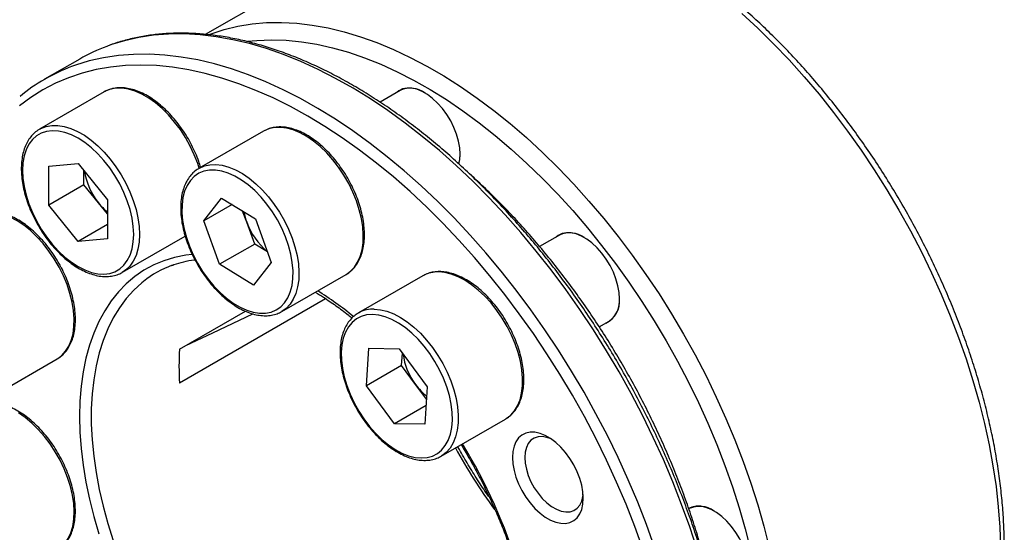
# Model space of a CAD drawing. Header units: millimetres. Extents: x 0 to 414, y 0 to 293.
# Tile 6 of 8: x 319 to 379, y 215 to 246. Entities that reach past the tile are written whole.
import ezdxf

# ---------------------------------------------------------------- set-up
doc = ezdxf.new("R2010")
doc.units = ezdxf.units.MM
doc.layers.add('OUTLINE', color=7, linetype='CONTINUOUS')

msp = doc.modelspace()

# ---------------------------------------------------------------- linework, layer by layer
at = {"layer": 'OUTLINE'}
for p, q in [((342.3292, 252.3104), (330.4873, 245.4742)), ((322.9067, 243.9847), (320.7853, 242.7601)), ((324.3739, 241.9932), (320.4848, 239.7481)), ((342.2693, 242.0848), (341.0499, 241.3809)), ((320.4848, 239.7481), (320.5253, 239.7708)), ((334.0039, 239.6227), (330.1148, 237.3775)), ((321.04, 237.5149), (322.8078, 237.673)), ((321.04, 235.1578), (321.04, 237.5149)), ((322.8078, 237.673), (324.5756, 235.4739)), ((323.1614, 236.3824), (323.1614, 237.2332)), ((323.1614, 236.3824), (321.04, 235.1578)), ((324.0452, 235.2828), (323.1614, 236.3824)), ((322.8078, 232.9587), (321.04, 235.1578)), ((324.5756, 234.6231), (324.0452, 235.2828)), ((324.5756, 235.4739), (324.5756, 233.1167)), ((330.3978, 234.2052), (331.4795, 235.5797)), ((332.1073, 235.192), (330.3978, 234.2052)), ((331.4795, 235.5797), (333.5195, 234.3198)), ((332.9983, 234.1126), (332.7501, 234.795)), ((324.5756, 233.9792), (322.8078, 232.9587)), ((331.3561, 231.5707), (330.3978, 234.2052)), ((333.4775, 232.7953), (332.9983, 234.1126)), ((333.5195, 234.3198), (334.4778, 231.6853)), ((325.4844, 231.0876), (329.2781, 233.2777)), ((351.8993, 233.3368), (350.6966, 232.6425)), ((324.5756, 233.1167), (322.8078, 232.9587)), ((333.4775, 232.7953), (331.3561, 231.5707)), ((334.2469, 232.3201), (333.4775, 232.7953)), ((333.3961, 230.3108), (331.3561, 231.5707)), ((334.4778, 231.6853), (333.3961, 230.3108)), ((335.1144, 228.7171), (339.0035, 230.9622)), ((343.6339, 230.8746), (339.7448, 228.6295)), ((343.6842, 230.9025), (343.6339, 230.8746)), ((337.7641, 229.4924), (328.9314, 224.3934)), ((328.9314, 226.4348), (332.9194, 228.737)), ((339.7448, 228.6295), (339.81, 228.6652)), ((354.2952, 227.7919), (354.8991, 228.1405)), ((340.2332, 224.223), (340.3756, 226.4922)), ((340.3756, 226.4922), (342.2103, 226.4664)), ((342.2103, 226.4664), (343.9025, 224.1714)), ((342.3545, 225.4477), (342.4021, 226.2062)), ((317.6457, 223.6007), (321.5348, 225.8458)), ((342.3545, 225.4477), (340.2332, 224.223)), ((343.2007, 224.3001), (342.3545, 225.4477)), ((343.8549, 223.4128), (343.2007, 224.3001)), ((341.9255, 221.928), (340.2332, 224.223)), ((343.9025, 224.1714), (343.7601, 221.9022)), ((343.8308, 223.0279), (341.9255, 221.928)), ((343.7601, 221.9022), (341.9255, 221.928)), ((344.7444, 219.969), (348.6335, 222.2142)), ((344.7713, 219.9849), (344.7444, 219.969)), ((359.738, 216.7996), (359.7081, 216.7824))]:
    msp.add_line(p, q, dxfattribs=at)
at = {"layer": 'OUTLINE', "flags": 128}
for points in [[(362.9042, 246.7446), (363.8739, 245.8508), (364.8288, 244.9125), (365.7666, 243.932), (366.6852, 242.9114), (367.5824, 241.8531), (368.4564, 240.7594), (369.305, 239.633), (370.1264, 238.4762), (370.9186, 237.2918), (371.6799, 236.0824), (372.4086, 234.8509), (373.1029, 233.5999), (373.7614, 232.3324), (374.3824, 231.0513), (374.9646, 229.7594), (375.5067, 228.4597), (376.0074, 227.1551), (376.4657, 225.8487), (376.8803, 224.5433), (377.2505, 223.2421), (377.5753, 221.9478), (377.8541, 220.6635), (378.0861, 219.3921), (378.2709, 218.1365), (378.408, 216.8995), (378.4972, 215.684), (378.5382, 214.4928)], [(330.7157, 245.4681), (330.8439, 245.5168), (331.6407, 245.7773), (332.4663, 245.9765), (333.3188, 246.1138), (334.1964, 246.1891), (335.0971, 246.202), (336.0187, 246.1526), (336.9592, 246.0411), (337.9164, 245.8675), (338.8882, 245.6325), (339.8724, 245.3364), (340.8666, 244.9799), (341.8687, 244.5639), (342.8764, 244.0893), (343.8874, 243.5573), (344.8994, 242.9689), (345.91, 242.3255), (346.917, 241.6287), (347.9181, 240.8799), (348.911, 240.081), (349.8934, 239.2336), (350.8632, 238.3398), (351.818, 237.4016), (352.7558, 236.421), (353.6744, 235.4005), (354.5717, 234.3421), (355.4456, 233.2485), (356.2942, 232.122), (357.1156, 230.9652), (357.9079, 229.7808), (358.6692, 228.5715), (359.3978, 227.3399), (360.0922, 226.089), (360.7506, 224.8215), (361.3716, 223.5403), (361.9539, 222.2484), (362.496, 220.9487), (362.9967, 219.6442), (363.4549, 218.3377), (363.8695, 217.0324), (364.2397, 215.7311), (364.5645, 214.4368)], [(360.2063, 214.331), (359.7615, 215.6911), (359.2734, 217.0514), (358.743, 218.4092), (358.1713, 219.7616), (357.5597, 221.1058), (356.9094, 222.4388), (356.2218, 223.758), (355.4982, 225.0606), (354.7403, 226.3437), (353.9496, 227.6047), (353.1279, 228.841), (352.2767, 230.05), (351.3979, 231.2291), (350.4934, 232.3758), (349.565, 233.4877), (348.6147, 234.5625), (347.6446, 235.5979), (346.6566, 236.5918), (345.6528, 237.542), (344.6354, 238.4466), (343.6064, 239.3036), (342.5681, 240.1113), (341.5226, 240.8679), (340.4721, 241.5719), (339.4188, 242.2218), (338.365, 242.8162), (337.3129, 243.3539), (336.2646, 243.8337), (335.2224, 244.2546), (334.1885, 244.6157), (333.165, 244.9164), (332.1542, 245.1559), (331.158, 245.3337), (330.1787, 245.4495), (329.2182, 245.503), (328.2786, 245.4942), (327.362, 245.423), (326.4701, 245.2895), (325.6049, 245.0941), (324.7682, 244.8372), (324.5357, 244.753)], [(333.0343, 245.0579), (333.6127, 245.1149), (334.4887, 245.1478), (335.3861, 245.1191), (336.3028, 245.0289), (337.2367, 244.8773), (338.1857, 244.6649), (339.1475, 244.3919), (340.12, 244.0591), (341.1008, 243.6673), (342.0878, 243.2173), (343.0786, 242.7102), (344.071, 242.1471), (345.0626, 241.5294), (346.0512, 240.8585), (347.0345, 240.1358), (348.0102, 239.3632), (348.976, 238.5424), (349.9298, 237.6752), (350.8694, 236.7638), (351.7925, 235.8101), (352.697, 234.8164), (353.5808, 233.785), (354.4419, 232.7183), (355.2784, 231.6187), (356.0882, 230.4887), (356.8695, 229.3311), (357.6205, 228.1484), (358.3394, 226.9434), (359.0247, 225.7189), (359.6747, 224.4777), (360.2879, 223.2226), (360.8629, 221.9567), (361.3983, 220.6827), (361.893, 219.4036), (362.3458, 218.1225), (362.7556, 216.8422), (363.1216, 215.5657), (363.4427, 214.296)], [(357.6402, 214.4664), (357.1521, 215.8268), (356.6216, 217.1846), (356.05, 218.537), (355.4384, 219.8811), (354.7881, 221.2142), (354.1005, 222.5334), (353.3769, 223.8359), (352.619, 225.1191), (351.8283, 226.3801), (351.0065, 227.6164), (350.1553, 228.8254), (349.2766, 230.0044), (348.3721, 231.1511), (347.4437, 232.2631), (346.4934, 233.3379), (345.5233, 234.3733), (344.5353, 235.3672), (343.5315, 236.3174), (342.5141, 237.222), (341.4851, 238.079), (340.4468, 238.8867), (339.4013, 239.6433), (338.3508, 240.3473), (337.2975, 240.9972), (336.2437, 241.5916), (335.1916, 242.1293), (334.1433, 242.6091), (333.1011, 243.03), (332.0672, 243.3911), (331.0437, 243.6918), (330.0328, 243.9313), (329.0367, 244.1091), (328.0573, 244.2249), (327.0969, 244.2784), (326.1573, 244.2696), (325.2406, 244.1983), (324.3488, 244.0649), (323.4836, 243.8695), (322.6468, 243.6126), (322.4144, 243.5284)], [(356.9357, 214.3631), (356.4483, 215.7123), (355.9187, 217.0587), (355.348, 218.3994), (354.7375, 219.7317), (354.0885, 221.0525), (353.4023, 222.3592), (352.6805, 223.649), (351.9245, 224.919), (351.1359, 226.1666), (350.3165, 227.3891), (349.4681, 228.5839), (348.5923, 229.7484), (347.6911, 230.8802), (346.7664, 231.9769), (345.8202, 233.0361), (344.8544, 234.0555), (343.8713, 235.033), (342.8728, 235.9665), (341.861, 236.854), (340.8383, 237.6935), (339.8066, 238.4834), (338.7683, 239.222), (337.7255, 239.9075), (336.6805, 240.5387), (335.6355, 241.1141), (334.5927, 241.6325), (333.5544, 242.0928), (332.5227, 242.494), (331.4999, 242.8353), (330.4882, 243.1159), (329.4897, 243.3353), (328.5065, 243.493), (327.5408, 243.5885), (326.5946, 243.6218), (325.6699, 243.5928), (324.7687, 243.5015), (323.8929, 243.3481), (323.0444, 243.1329), (322.225, 242.8565), (321.4365, 242.5193), (320.6805, 242.1222), (319.9586, 241.6659), (319.2724, 241.1514)], [(330.1266, 237.3844), (330.0331, 237.6714), (329.8276, 238.2012), (329.582, 238.7238), (329.2999, 239.232), (328.9849, 239.719), (328.6414, 240.1782), (328.274, 240.6034), (327.8877, 240.9888), (327.4876, 241.3293), (327.0792, 241.6201), (326.6681, 241.8575), (326.2597, 242.0381), (325.8597, 242.1596), (325.4733, 242.2202), (325.1059, 242.2192), (324.7624, 242.1566), (324.4474, 242.0333), (324.3739, 241.9932)], [(345.8905, 238.2417), (345.8666, 238.6236), (345.7955, 239.0246), (345.6787, 239.4357), (345.5188, 239.8477), (345.3195, 240.2514), (345.0851, 240.6377), (344.821, 240.9982), (344.533, 241.3247), (344.2275, 241.6098), (343.9114, 241.8473), (343.5917, 242.0319), (343.2755, 242.1594), (342.97, 242.2269), (342.682, 242.233), (342.4179, 242.1775), (342.1835, 242.0617), (342.0576, 241.9626)], [(320.5253, 239.7708), (320.5583, 239.7882), (320.8733, 239.9115), (321.2168, 239.9741), (321.5842, 239.9751), (321.9706, 239.9144), (322.3706, 239.793), (322.779, 239.6123), (323.1901, 239.375), (323.5985, 239.0841), (323.9986, 238.7437), (324.3849, 238.3583), (324.7523, 237.9331), (325.0958, 237.4739), (325.4108, 236.9869), (325.693, 236.4787), (325.9385, 235.9561), (326.144, 235.4263), (326.3069, 234.8963), (326.4248, 234.3734), (326.4962, 233.8646), (326.5201, 233.3769), (326.4962, 232.9167), (326.4248, 232.4903), (326.3069, 232.1036), (326.144, 231.7616), (325.9385, 231.4691), (325.693, 231.23), (325.4706, 231.0798)], [(339.502, 231.398), (339.6992, 231.7008), (339.8533, 232.052), (339.962, 232.4472), (340.0239, 232.8807), (340.0383, 233.347), (340.0048, 233.8395), (339.924, 234.3516), (339.797, 234.8765), (339.6254, 235.407), (339.4116, 235.936), (339.1585, 236.4562), (338.8694, 236.9608), (338.5484, 237.4427), (338.1997, 237.8956), (337.8281, 238.3133), (337.4386, 238.6901), (337.0365, 239.021), (336.6271, 239.3014), (336.2161, 239.5276), (335.8089, 239.6966), (335.4112, 239.806), (335.0282, 239.8544), (334.6652, 239.8411), (334.327, 239.7662), (334.0183, 239.6309), (334.0039, 239.6227)], [(319.449, 237.2548), (319.4735, 236.7731), (319.5466, 236.2702), (319.6673, 235.7534), (319.8338, 235.2302), (320.0436, 234.7083), (320.2937, 234.1952), (320.5805, 233.6984), (320.8998, 233.2253), (321.2469, 232.7826), (321.6168, 232.3769), (322.004, 232.014), (322.4029, 231.6993), (322.8078, 231.4373), (323.2127, 231.2318), (323.6116, 231.0859), (323.9988, 231.0017), (324.3687, 230.9804), (324.7158, 231.0224), (325.0351, 231.1269), (325.3219, 231.2925), (325.572, 231.5168), (325.7818, 231.7965), (325.9483, 232.1275), (326.069, 232.505), (326.1421, 232.9235), (326.1666, 233.3769), (326.1421, 233.8585), (326.069, 234.3614), (325.9483, 234.8782), (325.7818, 235.4014), (325.572, 235.9234), (325.3219, 236.4365), (325.0351, 236.9332), (324.7158, 237.4064), (324.3687, 237.849), (323.9988, 238.2548), (323.6116, 238.6177), (323.2127, 238.9324), (322.8078, 239.1944), (322.4029, 239.3998), (322.004, 239.5457), (321.6168, 239.6299), (321.2469, 239.6512), (320.8998, 239.6093), (320.5805, 239.5047), (320.2937, 239.3391), (320.0436, 239.1148), (319.8338, 238.8352), (319.6673, 238.5042), (319.5466, 238.1267), (319.4735, 237.7082), (319.449, 237.2548)], [(345.8121, 237.6476), (345.8656, 237.9025), (345.8905, 238.2621)], [(345.8174, 237.6437), (345.8666, 237.8873), (345.8905, 238.2417)], [(330.1148, 237.3775), (330.1292, 237.3857), (330.1469, 237.3956)], [(330.1469, 237.3956), (330.4379, 237.5211), (330.7761, 237.5959), (331.1391, 237.6093), (331.5221, 237.5609), (331.9198, 237.4515), (332.327, 237.2825), (332.738, 237.0563), (333.1474, 236.7758), (333.5495, 236.445), (333.939, 236.0681), (334.3107, 235.6505), (334.6593, 235.1976), (334.9803, 234.7156), (335.2694, 234.2111), (335.5225, 233.6909), (335.7363, 233.1619), (335.9079, 232.6314), (336.0349, 232.1065), (336.1157, 231.5943), (336.1492, 231.1018), (336.1348, 230.6356), (336.0729, 230.202), (335.9642, 229.8069), (335.8101, 229.4556), (335.6129, 229.1529)], [(335.2862, 229.2456), (335.48, 229.5452), (335.6294, 229.8943), (335.7323, 230.288), (335.7871, 230.7204), (335.7931, 231.1853), (335.7502, 231.6758), (335.6589, 232.1848), (335.5207, 232.705), (335.3375, 233.2286), (335.1121, 233.7481), (334.8476, 234.2559), (334.5481, 234.7445), (334.2177, 235.207), (333.8614, 235.6364), (333.4843, 236.0266), (333.092, 236.3719), (332.6901, 236.6672), (332.2846, 236.9083), (331.8813, 237.0915), (331.4861, 237.2143), (331.1047, 237.2748), (330.7429, 237.2722), (330.4057, 237.2065), (330.0982, 237.0787), (329.8248, 236.8906), (329.5894, 236.6449), (329.3957, 236.3453), (329.2463, 235.9961), (329.1434, 235.6025), (329.0886, 235.1701), (329.0826, 234.7052), (329.1255, 234.2147), (329.2168, 233.7057), (329.355, 233.1855), (329.5381, 232.6619), (329.7636, 232.1424), (330.028, 231.6346), (330.3276, 231.146), (330.658, 230.6835), (331.0143, 230.2541), (331.3913, 229.8639), (331.7837, 229.5186), (332.1855, 229.2233), (332.5911, 228.9822), (332.9944, 228.799), (333.3896, 228.6762), (333.7709, 228.6157), (334.1328, 228.6183), (334.47, 228.684), (334.7775, 228.8118), (335.0509, 228.9999), (335.2862, 229.2456)], [(321.6624, 231.3911), (321.37, 231.8937), (321.046, 232.373), (320.6949, 232.8227), (320.3212, 233.2365), (319.9302, 233.6089), (319.5271, 233.935), (319.1173, 234.2102), (318.7064, 234.4308), (318.3, 234.5939), (317.9034, 234.6972), (317.5222, 234.7395), (317.1615, 234.72), (316.8261, 234.639), (316.5352, 234.5063)], [(355.5205, 229.4936), (355.4966, 229.8756), (355.4255, 230.2766), (355.3087, 230.6876), (355.1489, 231.0996), (354.9495, 231.5033), (354.7152, 231.8897), (354.451, 232.2502), (354.163, 232.5766), (353.8575, 232.8618), (353.5414, 233.0993), (353.2217, 233.2839), (352.9056, 233.4113), (352.6001, 233.4789), (352.312, 233.485), (352.0479, 233.4295), (351.8135, 233.3137), (351.6876, 233.2146)], [(329.7047, 232.171), (329.3198, 232.1226), (328.642, 231.9867), (327.9925, 231.7891), (327.3734, 231.5304), (326.7871, 231.2116), (326.2355, 230.8337), (325.7206, 230.3982), (325.2441, 229.9065), (324.8079, 229.3604), (324.4134, 228.7617), (324.0619, 228.1127), (323.7548, 227.4155), (323.4931, 226.6726), (323.2777, 225.8866), (323.1093, 225.0604), (322.9887, 224.1967), (322.9161, 223.2986), (322.8919, 222.3694), (322.9161, 221.4121), (322.9887, 220.4303), (323.1093, 219.4273), (323.2777, 218.4067), (323.4931, 217.372), (323.7548, 216.327), (324.0619, 215.2752)], [(321.5814, 225.8737), (321.8211, 226.0541), (322.0549, 226.3096), (322.248, 226.6174), (322.3975, 226.9733), (322.5016, 227.3725), (322.5588, 227.8096), (322.5684, 228.2788), (322.5302, 228.7735), (322.4447, 229.2873), (322.3131, 229.8131), (322.1372, 230.3437), (321.9193, 230.8721), (321.6624, 231.3911)], [(338.9855, 230.9519), (338.9891, 230.954), (339.0035, 230.9622)], [(339.0035, 230.9622), (339.2642, 231.148), (339.502, 231.398)], [(348.6335, 222.2142), (348.677, 222.2401), (348.9449, 222.4456), (349.1748, 222.7065), (349.3636, 223.0192), (349.5087, 223.3797), (349.6082, 223.783), (349.6607, 224.2236), (349.6654, 224.6955), (349.6225, 225.1925), (349.5323, 225.7078), (349.3962, 226.2344), (349.216, 226.7651), (348.994, 227.2929), (348.7334, 227.8106), (348.4377, 228.3111), (348.1108, 228.7878), (347.7571, 229.2341), (347.3815, 229.644), (346.9891, 230.0121), (346.585, 230.3332), (346.1749, 230.6031), (345.7642, 230.8181), (345.3585, 230.9753), (344.9632, 231.0726), (344.5839, 231.1086)], [(326.751, 230.5343), (326.6566, 230.4576), (326.1649, 230.0072), (325.712, 229.5016), (325.2998, 228.9428), (324.9295, 228.3327), (324.6025, 227.6734), (324.3201, 226.9674), (324.0832, 226.2172), (323.8926, 225.4255), (323.7491, 224.595), (323.6531, 223.7288), (323.605, 222.83), (323.605, 221.9018), (323.6531, 220.9474), (323.7491, 219.9704), (323.8926, 218.9743), (324.0832, 217.9625), (324.3201, 216.9387), (324.6025, 215.9066), (324.9295, 214.8699)], [(335.6129, 229.1529), (335.3751, 228.9029), (335.1118, 228.7155)], [(329.3159, 226.6567), (330.955, 227.4306), (333.3707, 228.5713)], [(340.5955, 228.5332), (340.2423, 228.5068), (339.9158, 228.4174), (339.6207, 228.2665), (339.3612, 228.0563), (339.1412, 227.7898), (338.9639, 227.471), (338.8319, 227.1043), (338.747, 226.6953), (338.7106, 226.2499), (338.7231, 225.7745), (338.7844, 225.2761), (338.8936, 224.762), (339.049, 224.2397), (339.2485, 223.7167), (339.4891, 223.2008), (339.7673, 222.6994), (340.0791, 222.2198), (340.4198, 221.769), (340.7846, 221.3537), (341.1681, 220.9798), (341.5647, 220.6529), (341.9687, 220.3776), (342.3741, 220.158), (342.775, 219.9974), (343.1656, 219.8979), (343.5403, 219.8612), (343.8934, 219.8877), (344.2199, 219.977), (344.5151, 220.1279), (344.7745, 220.3381), (344.9945, 220.6046), (345.1718, 220.9235), (345.3039, 221.2901), (345.3887, 221.6991), (345.4252, 222.1446), (345.4126, 222.6199), (345.3513, 223.1183), (345.2422, 223.6324), (345.0867, 224.1547), (344.8872, 224.6777), (344.6466, 225.1937), (344.3684, 225.6951), (344.0567, 226.1747), (343.7159, 226.6254), (343.3511, 227.0407), (342.9676, 227.4146), (342.571, 227.7416), (342.1671, 228.0168), (341.7617, 228.2364), (341.3607, 228.3971), (340.9701, 228.4965), (340.5955, 228.5332)], [(340.6948, 228.8635), (341.0742, 228.8275), (341.4694, 228.7302), (341.8751, 228.573), (342.2858, 228.358), (342.6959, 228.0881), (343.1, 227.7669), (343.4924, 227.3989), (343.868, 226.989), (344.2217, 226.5427), (344.5486, 226.066), (344.8444, 225.5655), (345.105, 225.0478), (345.3269, 224.52), (345.5071, 223.9892), (345.6432, 223.4627), (345.7334, 222.9474), (345.7763, 222.4504), (345.7716, 221.9784), (345.7191, 221.5378), (345.6196, 221.1346), (345.4745, 220.7741), (345.2857, 220.4613), (345.0558, 220.2005), (344.7879, 219.995), (344.7713, 219.9849)], [(321.5348, 225.8458), (321.5495, 225.8544), (321.5814, 225.8737)], [(321.5348, 214.2772), (321.7697, 214.4411), (322.0113, 214.6857), (322.2127, 214.9833), (322.3712, 215.3299), (322.4845, 215.7209), (322.5512, 216.1509), (322.5703, 216.6141), (322.5416, 217.1043), (322.4655, 217.6148), (322.3431, 218.1387), (322.1758, 218.669), (321.9661, 219.1984), (321.7168, 219.7199), (321.4312, 220.2263), (321.1132, 220.7108), (320.7671, 221.1669), (320.3975, 221.5883), (320.0096, 221.9695), (319.6084, 222.3051), (319.1995, 222.5908)], [(353.3328, 217.4253), (353.3089, 217.8073), (353.2378, 218.2083), (353.121, 218.6193), (352.9611, 219.0313), (352.7618, 219.435), (352.5274, 219.8214), (352.2633, 220.1819), (351.9753, 220.5083), (351.6698, 220.7935), (351.3536, 221.031), (351.0339, 221.2156), (350.7178, 221.343), (350.4123, 221.4106), (350.1243, 221.4167), (349.8601, 221.3612), (349.6258, 221.2454), (349.4265, 221.0718), (349.2666, 220.8444), (349.1498, 220.5682), (349.0787, 220.2493), (349.0548, 219.895), (349.0787, 219.513), (349.1498, 219.1121), (349.2666, 218.701), (349.4265, 218.289), (349.6258, 217.8853), (349.8601, 217.4989), (350.1243, 217.1385), (350.4123, 216.812), (350.7178, 216.5268), (351.0339, 216.2893), (351.3536, 216.1048), (351.6698, 215.9773), (351.9753, 215.9097), (352.2633, 215.9036), (352.5274, 215.9591), (352.7618, 216.0749), (352.9611, 216.2485), (353.121, 216.4759), (353.2378, 216.7521), (353.3089, 217.071), (353.3328, 217.4253)], [(351.3886, 221.0075), (351.1311, 221.1039), (350.8549, 221.1538), (350.5981, 221.1416), (350.3677, 221.0675), (350.17, 220.9336), (350.0103, 220.7436), (349.893, 220.5025), (349.8214, 220.2171), (349.7973, 219.895), (349.8214, 219.5451), (349.893, 219.1769), (350.0103, 218.8004), (350.17, 218.426), (350.3677, 218.0638), (350.5981, 217.7237), (350.8549, 217.415), (351.1311, 217.1461), (351.419, 216.9244), (351.711, 216.7558), (351.999, 216.6451), (352.2751, 216.5951), (352.5319, 216.6073), (352.7623, 216.6814), (352.96, 216.8153), (353.1197, 217.0054), (353.237, 217.2464), (353.3087, 217.5319), (353.3239, 217.655)], [(363.3592, 212.9564), (363.3353, 213.3383), (363.2641, 213.7393), (363.1473, 214.1504), (362.9875, 214.5624), (362.7882, 214.9661), (362.5538, 215.3525), (362.2897, 215.7129), (362.0016, 216.0394), (361.6961, 216.3246), (361.38, 216.5621), (361.0603, 216.7466), (360.7442, 216.8741), (360.4387, 216.9416), (360.1507, 216.9477), (359.8865, 216.8923), (359.6984, 216.8055)]]:
    msp.add_lwpolyline(points, dxfattribs=at)
at = {"layer": 'OUTLINE'}
for centre, radius, start, end in [((328.3622, 234.5289), 10.9167, 110.519214, 119.983129), ((326.2364, 233.3175), 10.9028, 110.521373, 129.506503), ((342.8912, 240.7169), 1.5027, 54.230637, 114.446433), ((327.1909, 237.8417), 4.055, 189.082687, 219.127214), ((326.8378, 237.5032), 3.5677, 218.48773, 230.647201), ((336.2872, 235.3275), 3.5061, 189.550062, 200.275476), ((336.7929, 235.4604), 4.0268, 199.554912, 230.589238), ((352.5212, 231.9689), 1.5027, 54.230455, 114.44661), ((330.72, 225.5512), 6.3705, 110.45021, 128.537013), ((344.5298, 229.278), 1.8314, 88.309148, 117.500374), ((325.6708, 211.5565), 21.7683, 50.766311, 57.761607), ((354.1088, 229.318), 1.4226, 293.99671, 7.093523), ((354.0512, 229.3515), 1.4783, 304.998177, 6.314028), ((340.641, 227.0302), 1.8341, 88.320914, 116.942555), ((346.8079, 225.4141), 17.9056, 176.732191, 183.267809), ((346.3792, 226.6914), 3.9776, 187.703101, 216.954562), ((346.1256, 226.4193), 3.6119, 215.924805, 231.289786), ((374.1961, 236.0601), 32.5671, 208.609173, 216.362205), ((318.4219, 203.8054), 32.3751, 16.779263, 31.480961), ((360.3598, 215.4316), 1.5027, 54.230623, 114.446465)]:
    msp.add_arc(centre, radius, start, end, dxfattribs=at)
for points, knots in [([(378.7725, 214.8198), (378.7685, 215.0183), (378.7567, 215.593), (378.7037, 216.5606), (378.5993, 217.7273), (378.451, 218.9112), (378.26, 220.1097), (378.0264, 221.3204), (377.751, 222.5408), (377.4343, 223.7686), (377.0769, 225.0013), (376.6798, 226.2364), (376.2437, 227.4716), (375.7695, 228.7044), (375.2582, 229.9322), (374.7109, 231.1527), (374.1286, 232.3634), (373.5126, 233.562), (372.8641, 234.746), (372.1843, 235.9131), (371.4747, 237.0609), (370.7367, 238.1872), (369.9717, 239.2896), (369.1813, 240.366), (368.3669, 241.4143), (367.5303, 242.4322), (366.673, 243.4178), (365.7967, 244.3691), (364.9031, 245.2841), (363.994, 246.1609), (363.0711, 246.9979), (362.1362, 247.7932), (361.1911, 248.5452), (360.2377, 249.2523), (359.2777, 249.9131), (358.313, 250.5261), (357.3456, 251.09), (356.3772, 251.6034), (355.4098, 252.0653), (354.4453, 252.4745), (353.4858, 252.83), (352.5332, 253.1309), (351.5896, 253.3764), (350.657, 253.5659), (349.7376, 253.6989), (348.8334, 253.775), (347.9466, 253.794), (347.0793, 253.7561), (346.2336, 253.6614), (345.411, 253.5107), (344.6145, 253.3025), (343.9096, 253.0689), (343.483, 252.8803), (343.3026, 252.8005)], [0, 0, 0, 0, 0.0105338, 0.0304973, 0.0504568, 0.0704114, 0.0903606, 0.110304, 0.1302415, 0.1501734, 0.1700999, 0.1900214, 0.2099385, 0.2298515, 0.2497612, 0.269668, 0.2895726, 0.3094756, 0.3293777, 0.3492795, 0.3691815, 0.3890843, 0.4089885, 0.4288947, 0.4488035, 0.4687157, 0.4886317, 0.5085524, 0.5284781, 0.5484095, 0.568347, 0.5882911, 0.6082421, 0.6282001, 0.6481649, 0.6681363, 0.6881135, 0.7080954, 0.72808, 0.7480642, 0.7680438, 0.7880143, 0.8079697, 0.8279031, 0.8478066, 0.8676717, 0.8874899, 0.9072537, 0.926957, 0.9465968, 0.9661738, 0.9856928, 1, 1, 1, 1]), ([(362.2828, 202.7756), (362.2815, 202.9793), (362.278, 203.5697), (362.2389, 204.5646), (362.1512, 205.7653), (362.0198, 206.9849), (361.8457, 208.2207), (361.629, 209.4705), (361.3703, 210.732), (361.0701, 212.0029), (360.7289, 213.2807), (360.3474, 214.5632), (359.9265, 215.848), (359.4668, 217.1326), (358.9693, 218.4147), (358.4348, 219.692), (357.8645, 220.9621), (357.2593, 222.2226), (356.6204, 223.4711), (355.9491, 224.7055), (355.2464, 225.9233), (354.5138, 227.1223), (353.7526, 228.3004), (352.9643, 229.4552), (352.1501, 230.5847), (351.3118, 231.6868), (350.4508, 232.7594), (349.5686, 233.8004), (348.667, 234.8081), (347.7475, 235.7804), (346.8119, 236.7156), (345.8619, 237.6118), (344.8991, 238.4675), (343.9253, 239.281), (342.9424, 240.0507), (341.952, 240.7752), (340.9561, 241.4531), (339.9563, 242.0831), (338.9546, 242.6639), (337.9528, 243.1944), (336.9526, 243.6735), (335.9561, 244.1002), (334.9649, 244.4737), (333.9812, 244.7931), (333.0066, 245.0577), (332.0432, 245.2669), (331.0928, 245.4204), (330.1574, 245.5176), (329.2388, 245.5585), (328.339, 245.5431), (327.4598, 245.4711), (326.6027, 245.3439), (325.771, 245.158), (325.0986, 244.9674), (324.714, 244.8182), (324.5884, 244.7695)], [0, 0, 0, 0, 0.010151, 0.0294116, 0.0486706, 0.0679272, 0.0871809, 0.1064315, 0.125679, 0.1449234, 0.1641647, 0.1834033, 0.2026392, 0.2218728, 0.2411043, 0.260334, 0.2795622, 0.2987892, 0.3180154, 0.337241, 0.3564664, 0.3756919, 0.3949178, 0.4141443, 0.4333718, 0.4526006, 0.471831, 0.4910633, 0.5102979, 0.5295351, 0.5487752, 0.5680183, 0.5872648, 0.6065149, 0.6257686, 0.6450261, 0.6642872, 0.6835518, 0.7028195, 0.7220896, 0.7413613, 0.7606329, 0.7799025, 0.7991676, 0.8184254, 0.8376725, 0.8569047, 0.8761177, 0.895307, 0.9144681, 0.9335972, 0.9526917, 0.9717507, 0.9907753, 1, 1, 1, 1]), ([(330.2106, 237.4328), (330.1749, 237.5518), (330.0886, 237.8389), (329.9063, 238.294), (329.6732, 238.7903), (329.4053, 239.2732), (329.1074, 239.7367), (328.7826, 240.1754), (328.4348, 240.5841), (328.0679, 240.9578), (327.686, 241.292), (327.2934, 241.5824), (326.8942, 241.8253), (326.4929, 242.0172), (326.0941, 242.155), (325.7032, 242.236), (325.3252, 242.2589), (324.9674, 242.2213), (324.6511, 242.1371), (324.4696, 242.0398), (324.3883, 241.9963)], [0, 0, 0, 0, 0.040444, 0.0976071, 0.1547326, 0.2118397, 0.2689487, 0.326076, 0.3832411, 0.4404657, 0.4977699, 0.5551707, 0.6126754, 0.6702713, 0.7278935, 0.7853887, 0.8425362, 0.8990772, 0.9548378, 1, 1, 1, 1]), ([(320.5324, 239.7675), (320.503, 239.7537), (320.3726, 239.6924), (320.1717, 239.5302), (319.9359, 239.284), (319.7402, 238.9883), (319.5834, 238.6507), (319.4683, 238.2729), (319.3976, 237.8659), (319.3768, 237.5533), (319.376, 237.3825), (319.3758, 237.3568)], [0, 0, 0, 0, 0.0385345, 0.170795, 0.3029947, 0.4361011, 0.5708019, 0.707186, 0.844885, 0.9767379, 1, 1, 1, 1]), ([(339.5485, 231.4381), (339.5874, 231.4904), (339.6963, 231.6371), (339.8436, 231.913), (339.977, 232.2744), (340.0671, 232.6737), (340.1135, 233.1056), (340.1151, 233.5647), (340.0723, 234.0447), (339.9858, 234.5395), (339.8571, 235.0429), (339.6879, 235.5489), (339.4805, 236.0516), (339.2375, 236.5451), (338.9617, 237.0235), (338.6565, 237.4812), (338.3255, 237.9127), (337.9724, 238.3129), (337.6013, 238.6769), (337.2162, 239.0002), (336.8215, 239.2788), (336.4213, 239.509), (336.0202, 239.6873), (335.6229, 239.8108), (335.2348, 239.8768), (334.8612, 239.8848), (334.5096, 239.8315), (334.224, 239.7438), (334.0696, 239.6527), (334.0129, 239.6193)], [0, 0, 0, 0, 0.0206646, 0.0579907, 0.0956454, 0.1337195, 0.1720734, 0.2105675, 0.2490963, 0.2875991, 0.3260607, 0.3644806, 0.4028669, 0.4412309, 0.4795861, 0.5179463, 0.5563213, 0.5947253, 0.6331728, 0.6716772, 0.7102484, 0.748889, 0.7875852, 0.8262766, 0.8648497, 0.9031447, 0.9409926, 0.9783086, 1, 1, 1, 1]), ([(330.1539, 237.3907), (330.1027, 237.3643), (329.9526, 237.2867), (329.7377, 237.1009), (329.512, 236.8418), (329.3261, 236.5351), (329.1799, 236.1868), (329.0757, 235.7994), (329.015, 235.3775), (328.9988, 234.9265), (329.0273, 234.4526), (329.0998, 233.9619), (329.215, 233.4607), (329.3712, 232.9548), (329.5665, 232.4504), (329.7983, 231.9533), (330.0638, 231.4693), (330.3598, 231.0043), (330.6829, 230.5637), (331.0292, 230.1529), (331.395, 229.7766), (331.7759, 229.4397), (332.168, 229.1461), (332.5669, 228.8999), (332.9682, 228.7044), (333.3673, 228.5628), (333.759, 228.4779), (334.1379, 228.4511), (334.4974, 228.4845), (334.8261, 228.5687), (335.0186, 228.6694), (335.1103, 228.7173)], [0, 0, 0, 0, 0.01748481, 0.05133085, 0.08521334, 0.11938673, 0.15398856, 0.18900555, 0.22432529, 0.25981318, 0.29536325, 0.33089928, 0.36639967, 0.40186081, 0.43728782, 0.47269085, 0.50808153, 0.54347265, 0.57887442, 0.61429868, 0.64975887, 0.68526771, 0.72083575, 0.75646817, 0.79215831, 0.82786954, 0.86350953, 0.89894471, 0.93401419, 0.9686037, 1, 1, 1, 1]), ([(319.3758, 237.3568), (319.3771, 237.2751), (319.3807, 237.0388), (319.4209, 236.6323), (319.5098, 236.137), (319.6414, 235.6332), (319.8132, 235.1272), (320.0231, 234.6249), (320.2685, 234.1322), (320.5464, 233.655), (320.8534, 233.199), (321.186, 232.7694), (321.5405, 232.3716), (321.9127, 232.0102), (322.2985, 231.6898), (322.6938, 231.4143), (323.0942, 231.1876), (323.4952, 231.0129), (323.892, 230.8932), (324.2792, 230.8311), (324.6518, 230.8271), (325.0015, 230.8847), (325.2751, 230.971), (325.4186, 231.0574), (325.4652, 231.0855)], [0, 0, 0, 0, 0.0252878, 0.0730946, 0.1208654, 0.1685843, 0.216252, 0.2638788, 0.3114791, 0.3590697, 0.4066672, 0.4542842, 0.5019385, 0.5496479, 0.5974289, 0.6452935, 0.6932436, 0.7412606, 0.7892635, 0.837108, 0.8845926, 0.9315103, 0.9777681, 1, 1, 1, 1]), ([(361.1068, 211.8167), (361.075, 211.9688), (360.9588, 212.5252), (360.7148, 213.4956), (360.3762, 214.7248), (359.9948, 215.9583), (359.5749, 217.193), (359.1165, 218.4266), (358.6207, 219.6564), (358.0885, 220.8802), (357.5209, 222.0954), (356.9192, 223.2996), (356.2845, 224.4903), (355.6182, 225.6653), (354.9215, 226.8221), (354.1959, 227.9584), (353.4428, 229.0719), (352.6637, 230.1604), (351.8602, 231.2217), (351.0339, 232.2536), (350.1865, 233.2541), (349.3194, 234.2209), (348.4349, 235.1535), (347.5331, 236.0442), (346.9036, 236.644), (346.5722, 236.9345), (346.5498, 236.954)], [0, 0, 0, 0, 0.0167643, 0.0613391, 0.1059061, 0.1504659, 0.1950192, 0.2395666, 0.284109, 0.328647, 0.3731817, 0.4177137, 0.462244, 0.5067736, 0.5513031, 0.5958334, 0.6403652, 0.6848994, 0.7294369, 0.7739786, 0.8185253, 0.8630779, 0.9076373, 0.9522042, 0.9967793, 1, 1, 1, 1]), ([(321.7513, 231.4488), (321.7045, 231.5337), (321.569, 231.7794), (321.321, 232.1726), (321.0009, 232.616), (320.6567, 233.0301), (320.2928, 233.4101), (319.9131, 233.7512), (319.522, 234.0494), (319.1236, 234.3006), (318.7223, 234.5014), (318.3228, 234.6486), (317.93, 234.7395), (317.5499, 234.7718), (317.1868, 234.7467), (316.8517, 234.6574), (316.6329, 234.5737), (316.5371, 234.5064), (316.5334, 234.5038)], [0, 0, 0, 0, 0.0362926, 0.1050079, 0.1737665, 0.2425663, 0.3114333, 0.3803921, 0.4494643, 0.5186614, 0.5879735, 0.6573396, 0.7265885, 0.7954699, 0.8636719, 0.9309545, 0.9973317, 1, 1, 1, 1]), ([(321.5821, 225.883), (321.6271, 225.909), (321.7683, 225.9907), (321.9712, 226.1833), (322.1877, 226.4537), (322.3637, 226.7713), (322.4997, 227.1295), (322.5932, 227.5261), (322.6429, 227.9558), (322.6479, 228.413), (322.6084, 228.8917), (322.5251, 229.3856), (322.3995, 229.8885), (322.2333, 230.3946), (322.0322, 230.8889), (321.8631, 231.2389), (321.7663, 231.4206), (321.7513, 231.4488)], [0, 0, 0, 0, 0.0331561, 0.1042884, 0.1756295, 0.2476844, 0.3206607, 0.394464, 0.468832, 0.5434899, 0.6182288, 0.6929218, 0.7675353, 0.8420677, 0.9165332, 0.9870421, 1, 1, 1, 1]), ([(328.4472, 231.4915), (328.4975, 231.5122), (328.735, 231.6099), (329.1896, 231.7264), (329.6127, 231.823), (329.8454, 231.8449), (329.8636, 231.8467)], [0, 0, 0, 0, 0.1144782, 0.5400617, 0.9641062, 1, 1, 1, 1]), ([(338.9818, 230.9541), (338.9959, 230.9606), (339.1111, 231.0141), (339.2949, 231.1629), (339.4617, 231.3292), (339.5393, 231.4266), (339.5485, 231.4381)], [0, 0, 0, 0, 0.0625438, 0.5124282, 0.9422193, 1, 1, 1, 1]), ([(344.6649, 231.1304), (344.5983, 231.1297), (344.4102, 231.1277), (344.1161, 231.0762), (343.8567, 230.9971), (343.726, 230.9191), (343.6925, 230.8992)], [0, 0, 0, 0, 0.1903041, 0.5378319, 0.8815345, 1, 1, 1, 1]), ([(348.6426, 222.2228), (348.6531, 222.2278), (348.764, 222.2813), (348.9467, 222.4336), (349.183, 222.6787), (349.3785, 222.9748), (349.5352, 223.3124), (349.6502, 223.6903), (349.7221, 224.1039), (349.7496, 224.5481), (349.7325, 225.0167), (349.6711, 225.5037), (349.5667, 226.0028), (349.4206, 226.5081), (349.2351, 227.0135), (349.0123, 227.513), (348.7551, 228.0008), (348.4665, 228.4712), (348.15, 228.9185), (347.8092, 229.3374), (347.448, 229.7229), (347.0705, 230.0703), (346.6809, 230.3752), (346.2833, 230.6339), (345.8822, 230.8425), (345.482, 230.9982), (345.0966, 231.0953), (344.8258, 231.1267), (344.6869, 231.1299), (344.6649, 231.1304)], [0, 0, 0, 0, 0.0039814, 0.0420904, 0.0801823, 0.118536, 0.1573495, 0.1966479, 0.2363248, 0.2762276, 0.3162266, 0.3562261, 0.3961894, 0.4361082, 0.4759866, 0.5158348, 0.5556656, 0.5954932, 0.6353303, 0.6751887, 0.7150839, 0.7550303, 0.7950407, 0.8351229, 0.8752739, 0.9154666, 0.9556082, 0.9929653, 1, 1, 1, 1]), ([(337.1402, 229.8865), (337.3061, 229.7858), (337.7227, 229.5331), (338.3882, 229.0706), (338.9612, 228.651), (339.2809, 228.3881), (339.3542, 228.3278)], [0, 0, 0, 0, 0.2237194, 0.5614963, 0.8993671, 1, 1, 1, 1]), ([(339.8195, 228.6632), (339.7495, 228.6264), (339.5809, 228.5376), (339.3505, 228.3366), (339.1278, 228.0736), (338.9446, 227.764), (338.8012, 227.4128), (338.7, 227.0228), (338.6424, 226.5987), (338.6294, 226.1459), (338.661, 225.6706), (338.7365, 225.179), (338.8546, 224.6772), (339.0137, 224.1713), (339.2116, 223.6672), (339.4459, 223.1708), (339.7136, 222.688), (340.0117, 222.2245), (340.3365, 221.7858), (340.6843, 221.3772), (341.0513, 221.0036), (341.4332, 220.6696), (341.8259, 220.3792), (342.2251, 220.1364), (342.6264, 219.9447), (343.0251, 219.807), (343.4161, 219.7261), (343.7939, 219.7034), (344.1518, 219.7408), (344.4831, 219.8306), (344.6783, 219.936), (344.7733, 219.9874)], [0, 0, 0, 0, 0.0238324, 0.0574094, 0.0910362, 0.1249662, 0.1593249, 0.19409, 0.229146, 0.26436, 0.2996291, 0.3348816, 0.3700981, 0.4052757, 0.4404202, 0.4755416, 0.5106517, 0.545763, 0.5808856, 0.6160314, 0.6512137, 0.6864452, 0.721736, 0.7570907, 0.7925014, 0.8279282, 0.8632766, 0.8984109, 0.9331718, 0.9674529, 1, 1, 1, 1]), ([(321.399, 214.2142), (321.4375, 214.2303), (321.5792, 214.2897), (321.7939, 214.4482), (322.0372, 214.6847), (322.2411, 214.9709), (322.4064, 215.2996), (322.5305, 215.6693), (322.6117, 216.0757), (322.6488, 216.5138), (322.6412, 216.9777), (322.5892, 217.4613), (322.4939, 217.9583), (322.3566, 218.4628), (322.1793, 218.9686), (321.9643, 219.4699), (321.7142, 219.9607), (321.4321, 220.4353), (321.1213, 220.888), (320.7854, 221.3134), (320.4282, 221.7065), (320.0539, 222.0624), (319.6664, 222.3768), (319.2702, 222.6456), (318.8694, 222.8653), (318.4687, 223.0325), (318.0729, 223.1443), (317.6874, 223.1982), (317.3174, 223.1942), (316.9715, 223.1278), (316.7171, 223.0429), (316.5904, 222.9632), (316.5593, 222.9437)], [0, 0, 0, 0, 0.0125391, 0.0461283, 0.0796591, 0.1133661, 0.1474532, 0.1819746, 0.2168555, 0.251964, 0.2871783, 0.3224078, 0.3576092, 0.3927717, 0.4278974, 0.4629942, 0.4980732, 0.5331466, 0.5682265, 0.6033225, 0.6384479, 0.6736157, 0.7088377, 0.7441221, 0.7794689, 0.8148609, 0.8502294, 0.8854628, 0.9204083, 0.9549191, 0.9889457, 1, 1, 1, 1]), ([(347.6574, 217.4804), (347.5936, 217.5699), (347.3237, 217.9487), (346.8728, 218.6416), (346.3117, 219.5577), (345.9391, 220.1965), (345.7623, 220.532), (345.7524, 220.5509)], [0, 0, 0, 0, 0.0918918, 0.3886865, 0.6855018, 0.9823263, 1, 1, 1, 1]), ([(345.9501, 220.665), (346.1039, 220.4099), (346.4429, 219.8479), (346.9309, 218.9575), (347.4191, 218.002), (347.873, 217.035), (348.2918, 216.0605), (348.6754, 215.0811), (349.0168, 214.101), (349.2331, 213.439), (349.3241, 213.1064), (349.3263, 213.0984)], [0, 0, 0, 0, 0.1058213, 0.2331569, 0.3604878, 0.4878071, 0.6151087, 0.7423865, 0.8696348, 0.9968475, 1, 1, 1, 1])]:
    msp.add_open_spline(points, degree=3, knots=knots, dxfattribs=at)

doc.saveas('drawing.dxf')
